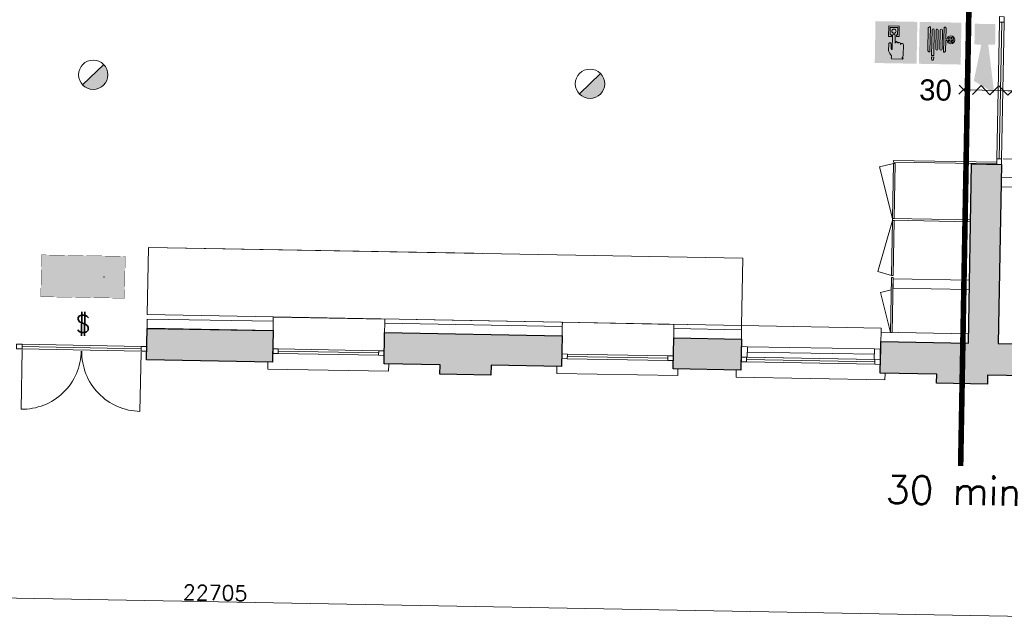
# Model space of a CAD drawing. Header units: millimetres. Extents: x -13022 to 1371524, y -38729 to 632593.
# Tile 65 of 256: x 678337 to 688926, y 4813 to 11302. Entities that reach past the tile are written whole.
import ezdxf

# ---------------------------------------------------------------- set-up
doc = ezdxf.new("R2010")
doc.units = ezdxf.units.MM
doc.header["$LTSCALE"] = 35
doc.set_wipeout_variables(frame=1)
doc.linetypes.add('AI9-LType1', pattern=[1.69333, 0.846665, -0.846665])
doc.linetypes.add('DASHED', pattern=[200, 100, -100])
for name, color, linetype, lineweight in [('A OPMER', 10, 'Continuous', 50), ('Al65----_beveiliging-inst', 92, 'Continuous', 9), ('B95 tekst', 7, 'Continuous', 25), ('brandveiligheid voorzieningen', 10, 'Continuous', 9)]:
    doc.layers.add(name, color=color, linetype=linetype, lineweight=lineweight)
for name, color, linetype in [('LAYER102', 1, 'Continuous'), ('LAYER111', 7, 'Continuous'), ('LAYER22', 7, 'Continuous'), ('LAYER28', 7, 'Continuous'), ('LAYER30', 7, 'Continuous'), ('LAYER31', 7, 'Continuous'), ('LAYER32', 1, 'Continuous')]:
    doc.layers.add(name, color=color, linetype=linetype)
doc.styles.add('Algemeen', font='simplex.shx', dxfattribs={"height": 2.5})
doc.styles.get("Standard").update_dxf_attribs({"font": 'simplex.shx'})
doc.dimstyles.new('~R----C~', dxfattribs={"dimtxt": 162, "dimasz": 180, "dimexe": 0.18, "dimexo": 0.0625, "dimgap": 16.2, "dimtad": 1, "dimdec": 0, "dimzin": 0, "dimdsep": 46, "dimtxsty": 'Standard', "dimcen": 0.09, "dimse1": 1, "dimse2": 1, "dimclrd": 7, "dimadec": 0, "dimazin": 0, "dimtfac": 1, "dimtdec": 4, "dimtmove": 0, "dimatfit": 3, "dimfxl": 1, "dimtolj": 1, "dimtzin": 0, "dimlwd": 13, "dimarcsym": 0})

# ---------------------------------------------------------------- blocks, each defined once
blk = doc.blocks.new('*D102')
at = {"layer": 'Defpoints', "color": 0, "linetype": 'Continuous', "transparency": 16777216}
for p in [(669132, 7833), (691833, 7425), (691787, 4840)]:
    blk.add_point(p, dxfattribs=at)
at = {"layer": 'LAYER102', "color": 7, "linetype": 'Continuous', "lineweight": 13, "transparency": 16777216}
blk.add_line((669266, 5245), (691607, 4843), dxfattribs=at)
at = {"layer": 'LAYER102', "color": 7, "linetype": 'Continuous', "transparency": 16777216}
for points in [[(669266, 5275), (669265, 5215), (669086, 5249)], [(691607, 4873), (691606, 4813), (691787, 4840)]]:
    blk.add_solid(points, dxfattribs=at)
at = {"layer": 'LAYER102', "color": 0, "linetype": 'Continuous', "transparency": 16777216, "insert": (680438, 5141), "char_height": 162, "attachment_point": 5, "rotation": 358.9686}
blk.add_mtext('\\A1;22705', dxfattribs=at)
blk = doc.blocks.new('*D104')
at = {"layer": 'Defpoints', "color": 0, "linetype": 'Continuous', "transparency": 16777216}
for p in [(691833, 7425), (668409, 6909), (744968, 6469)]:
    blk.add_point(p, dxfattribs=at)
at = {"layer": 'LAYER102', "color": 7, "linetype": 'Continuous', "lineweight": 13, "transparency": 16777216}
blk.add_line((744954, 5711), (744964, 6289), dxfattribs=at)
at = {"layer": 'LAYER102', "color": 7, "linetype": 'Continuous', "transparency": 16777216}
for points in [[(744934, 6290), (744994, 6288), (744968, 6469)], [(744924, 5711), (744984, 5710), (744951, 5531)]]:
    blk.add_solid(points, dxfattribs=at)
at = {"layer": 'LAYER102', "color": 0, "linetype": 'Continuous', "transparency": 16777216, "insert": (744862, 6002), "char_height": 162, "attachment_point": 5, "rotation": 88.9686}
blk.add_mtext('\\A1;938', dxfattribs=at)
blk = doc.blocks.new('Brandmelder')
at = {"layer": 'brandveiligheid voorzieningen'}
blk.add_hatch(color=256, dxfattribs=at).paths.add_polyline_path([(76.62, -89.8, 0.198912), (75.85, -87.94), (72.13, -91.66, 0.668179)])
blk.add_line((72.13, -91.66), (75.85, -87.94), dxfattribs=at)
blk.add_circle((73.99, -89.8), 2.63, dxfattribs=at)
blk = doc.blocks.new('Panieksluiting')
at = {"layer": 'brandveiligheid voorzieningen', "lineweight": 0, "style": 'Algemeen'}
blk.add_text('$', height=3.09, dxfattribs=at).set_placement((158.43, -91.61))
blk = doc.blocks.new('Signaalgever (akoestisch)')
at = {"layer": 'Al65----_beveiliging-inst', "color": 10, "linetype": 'Continuous'}
for points in [[(3.71, 0), (3.71, 3.71), (0, 0), (0, 3.71)], [(10.23, 0), (12.38, 3.71), (3.71, 1.24), (3.71, 2.48)]]:
    blk.add_solid(points, dxfattribs=at)
blk = doc.blocks.new('Brandslanghaspel')
at = {"layer": 'brandveiligheid voorzieningen', "true_color": 0xffffff}
h = blk.add_hatch(color=7, dxfattribs=at)
h.paths.add_polyline_path([(-1.8131, 2.183), (-1.9809, 2.183), (-2.1753, 2.364), (-2.1753, 6.484), (-1.9926, 6.664), (-1.8131, 6.664)])
edge = h.paths.add_edge_path()
edge.add_arc((0.1717, 6.0972), 0.1929, 92.01096, 177.98904)
edge.add_line((-0.0211, 6.104), (-0.0214, 6.104))
edge.add_line((-0.0214, 6.104), (-0.0214, 2.702))
edge.add_line((-0.0214, 2.702), (-0.0211, 2.702))
edge.add_arc((0.1723, 2.7114), 0.1936, 182.797634, 267.821774)
edge.add_arc((0.1573, 2.7114), 0.1935, 272.254329, 357.218746)
edge.add_line((0.3506, 2.702), (0.3515, 2.702))
edge.add_line((0.3515, 2.702), (0.3515, 6.104))
edge.add_line((0.3515, 6.104), (0.3506, 6.104))
edge.add_arc((0.1577, 6.0971), 0.193, 2.044103, 87.86341)
edge = h.paths.add_edge_path()
edge.add_arc((-0.5787, 6.0971), 0.1931, 92.060571, 177.939429)
edge.add_line((-0.7716, 6.104), (-0.772, 6.104))
edge.add_line((-0.772, 6.104), (-0.772, 2.702))
edge.add_line((-0.772, 2.702), (-0.7716, 2.702))
edge.add_arc((-0.5779, 2.7118), 0.194, 182.897198, 267.72221)
edge.add_arc((-0.5933, 2.7119), 0.194, 272.272353, 357.077445)
edge.add_line((-0.3995, 2.702), (-0.3992, 2.702))
edge.add_line((-0.3992, 2.702), (-0.3992, 6.104))
edge.add_line((-0.3992, 6.104), (-0.3995, 6.104))
edge.add_arc((-0.5926, 6.0969), 0.1933, 2.115671, 87.915125)
edge = h.paths.add_edge_path()
edge.add_arc((-1.2963, 6.0968), 0.1933, 91.999029, 177.877887)
edge.add_line((-1.4894, 6.104), (-1.4894, 1.535))
edge.add_line((-1.4894, 1.535), (-1.1166, 1.535))
edge.add_line((-1.1166, 1.535), (-1.1166, 6.104))
edge.add_line((-1.1166, 6.104), (-1.1173, 6.104))
edge.add_arc((-1.3103, 6.097), 0.1931, 2.063956, 87.843556)
h.paths.add_polyline_path([(-1.1151, 1.102), (-1.1833, 0.701), (-1.4224, 0.701), (-1.4903, 1.105), (-1.4903, 1.263), (-1.1151, 1.263)])
edge = h.paths.add_edge_path()
edge.add_line((1.0007, 4.4891), (1.0007, 6.484))
edge.add_line((1.0007, 6.484), (0.8176, 6.664))
edge.add_line((0.8176, 6.664), (0.6385, 6.664))
edge.add_line((0.6385, 6.664), (0.6385, 2.183))
edge.add_line((0.6385, 2.183), (0.8062, 2.183))
edge.add_line((0.8062, 2.183), (1.0007, 2.364))
edge.add_line((1.0007, 2.364), (1.0007, 4.285))
edge.add_line((1.0007, 4.285), (1.2228, 4.285))
edge.add_arc((1.8866, 4.3396), 0.666, 184.705084, 271.930478)
edge.add_arc((1.8807, 4.4237), 0.7502, 272.163802, 357.883832)
edge.add_arc((1.8818, 4.3683), 0.7492, 2.116162, 87.915616)
edge.add_arc((1.9315, 4.3762), 0.7412, 91.743139, 171.242832)
edge.add_arc((1.0182, -221.511), 226, 89.954163, 90.004437)
edge = h.paths.add_edge_path(flags=16)
edge.add_line((1.8026, 4.285), (1.8026, 3.9))
edge.add_arc((1.921, 4.4072), 0.5208, 193.569519, 256.860438, ccw=False)
edge.add_line((1.4147, 4.285), (1.8026, 4.285))
edge = h.paths.add_edge_path(flags=16)
edge.add_line((1.8026, 4.891), (1.8026, 4.489))
edge.add_line((1.8026, 4.489), (1.4112, 4.489))
edge.add_arc((1.9212, 4.384), 0.5207, 103.167599, 168.363278, ccw=False)
edge = h.paths.add_edge_path(flags=16)
edge.add_arc((1.8987, 4.3853), 0.5189, 11.524706, 78.048247)
edge.add_line((2.0062, 4.893), (2.0062, 4.489))
edge.add_line((2.0062, 4.489), (2.4072, 4.489))
edge = h.paths.add_edge_path(flags=16)
edge.add_arc((1.8971, 4.4077), 0.5212, 282.079218, 346.387144)
edge.add_line((2.4037, 4.285), (2.0062, 4.285))
edge.add_line((2.0062, 4.285), (2.0062, 3.898))
at = {"layer": 'Al65----_beveiliging-inst', "color": 7, "true_color": 0xffffff}
blk.add_solid([(-3.75, 0), (3.75, 0), (-3.75, 7.5), (3.75, 7.5)], dxfattribs=at)
blk.add_solid([(-3.75, 0), (3.75, 0), (-3.75, 7.5), (3.75, 7.5)], dxfattribs=at)
at = {"layer": 'Al65----_beveiliging-inst', "color": 10}
blk.add_solid([(-3.5, 0.25), (3.5, 0.25), (-3.5, 7.25), (3.5, 7.25)], dxfattribs=at)
at = {"layer": 'brandveiligheid voorzieningen', "color": 7, "true_color": 0xffffff}
for points in [[(-2.1753, 6.484), (-1.9926, 6.664)], [(-2.1753, 2.364), (-2.1753, 6.484)], [(-1.9926, 6.664), (-1.8131, 6.664)], [(-1.8131, 6.664), (-1.8131, 2.183)], [(-1.4894, 6.104), (-1.4894, 1.535)], [(-1.1166, 6.104), (-1.1173, 6.104)], [(-1.1166, 1.535), (-1.1166, 6.104)], [(-0.7716, 6.104), (-0.772, 6.104)], [(-0.772, 6.104), (-0.772, 2.702)], [(-0.3992, 6.104), (-0.3995, 6.104)], [(-0.3992, 2.702), (-0.3992, 6.104)], [(-0.0211, 6.104), (-0.0214, 6.104)], [(-0.0214, 6.104), (-0.0214, 2.702)], [(0.3515, 6.104), (0.3506, 6.104)], [(0.3515, 2.702), (0.3515, 6.104)], [(0.8176, 6.664), (0.6385, 6.664)], [(0.6385, 6.664), (0.6385, 2.183)], [(1.0007, 6.484), (0.8176, 6.664)], [(1.0007, 4.4891), (1.0007, 6.484)], [(1.0007, 2.364), (1.0007, 4.285)], [(1.0007, 4.285), (1.2228, 4.285)], [(1.8026, 4.489), (1.4112, 4.489)], [(1.4147, 4.285), (1.8026, 4.285)], [(1.8026, 4.891), (1.8026, 4.489)], [(1.8026, 4.285), (1.8026, 3.9)], [(2.0062, 4.489), (2.0062, 4.893)], [(2.4072, 4.489), (2.0062, 4.489)], [(2.0062, 3.898), (2.0062, 4.285)], [(2.0062, 4.285), (2.4037, 4.285)], [(-1.9809, 2.183), (-2.1753, 2.364)], [(-1.8131, 2.183), (-1.9809, 2.183)], [(-0.772, 2.702), (-0.7716, 2.702)], [(-0.3995, 2.702), (-0.3992, 2.702)], [(-0.0214, 2.702), (-0.0211, 2.702)], [(0.3506, 2.702), (0.3515, 2.702)], [(0.6385, 2.183), (0.8062, 2.183)], [(0.8062, 2.183), (1.0007, 2.364)], [(-1.4903, 1.105), (-1.4903, 1.263)], [(-1.4903, 1.263), (-1.1151, 1.263)], [(-1.4224, 0.701), (-1.4903, 1.105)], [(-1.4894, 1.535), (-1.1166, 1.535)], [(-1.1833, 0.701), (-1.4224, 0.701)], [(-1.1151, 1.102), (-1.1833, 0.701)], [(-1.1151, 1.263), (-1.1151, 1.102)]]:
    blk.add_lwpolyline(points, dxfattribs=at)
for points in [[(-1.303, 6.29, 0.3933), (-1.4894, 6.104)], [(-1.1173, 6.104, 0.3928), (-1.303, 6.29)], [(-0.5856, 6.29, 0.3933), (-0.7716, 6.104)], [(-0.3995, 6.104, 0.3929), (-0.5856, 6.29)], [(0.1649, 6.29, 0.3938), (-0.0211, 6.104)], [(0.3506, 6.104, 0.393), (0.1649, 6.29)], [(1.199, 4.489, 0.00021936), (1.0007, 4.4891)], [(1.909, 5.117, 0.3615), (1.199, 4.489)], [(1.2228, 4.285, 0.4001), (1.909, 3.674)], [(1.4112, 4.489, -0.2924), (1.8026, 4.891)], [(1.8026, 3.9, -0.2834), (1.4147, 4.285)], [(2.6304, 4.396, 0.3929), (1.909, 5.117)], [(1.909, 3.674, 0.3925), (2.6304, 4.396)], [(2.0062, 4.893, -0.2987), (2.4072, 4.489)], [(2.4037, 4.285, -0.2882), (2.0062, 3.898)], [(-0.7716, 2.702, 0.388), (-0.5856, 2.518)], [(-0.5856, 2.518, 0.3879), (-0.3995, 2.702)], [(-0.0211, 2.702, 0.389), (0.1649, 2.518)], [(0.1649, 2.518, 0.3887), (0.3506, 2.702)]]:
    blk.add_lwpolyline(points, format="xyb", dxfattribs=at)
blk.add_point((0, 3.75), dxfattribs=at)
blk = doc.blocks.new('Handbrandmelder')
at = {"layer": 'brandveiligheid voorzieningen', "true_color": 0xffffff}
h = blk.add_hatch(color=7, dxfattribs=at)
h.paths.add_polyline_path([(-1.3623, 6.704), (-1.3623, 4.818), (-0.8616, 4.818), (-0.8616, 5.105), (-1.0867, 5.105), (-1.0867, 6.416), (0.2412, 6.416), (0.2412, 5.105), (0.0423, 5.105), (0.0423, 4.818), (0.5292, 4.818), (0.5292, 6.704)])
edge = h.paths.add_edge_path()
edge.add_line((-0.7744, 0.795), (1.2172, 0.795))
edge.add_arc((1.1848, 0.9151), 0.1244, 285.097845, 344.573813)
edge.add_arc((1.1955, 0.8747), 0.1095, 3.814851, 78.556999)
edge.add_arc((1.2155, 1.0811), 0.0991, 186.406081, 271.011898, ccw=False)
edge.add_arc((0.8951, 1.4295), 0.4225, 301.679206, 358.707701)
edge.add_line((1.3175, 1.42), (1.3175, 3.356))
edge.add_arc((1.0815, 3.3696), 0.2364, 356.700991, 450.505791)
edge.add_arc((1.0751, 3.3423), 0.2637, 89.061593, 168.70314)
edge.add_line((0.8165, 3.394), (0.8165, 3.518))
edge.add_arc((0.5556, 3.5071), 0.2611, 2.39047, 87.792584)
edge.add_arc((0.5705, 3.5064), 0.2616, 91.041001, 151.564737)
edge.add_line((0.3404, 3.631), (0.3404, 3.643))
edge.add_arc((0.0798, 3.6324), 0.2608, 2.337798, 87.799547)
edge.add_arc((0.0991, 3.6332), 0.26, 92.052962, 177.832561)
edge.add_line((-0.1607, 3.643), (-0.1607, 4.967))
edge.add_arc((-0.411, 4.968), 0.2503, 359.76141, 447.144807)
edge.add_arc((-0.3888, 4.9577), 0.2605, 92.124608, 177.943914)
edge.add_line((-0.6492, 4.967), (-0.6492, 2.557))
edge.add_arc((-0.7221, 2.5577), 0.0729, 299.050174, 359.424387, ccw=False)
edge.add_line((-0.6867, 2.494), (-0.7618, 2.457))
edge.add_line((-0.7618, 2.457), (-0.7868, 2.457))
edge.add_line((-0.7868, 2.457), (-0.8745, 2.569))
edge.add_line((-0.8745, 2.569), (-0.8745, 3.419))
edge.add_arc((-1.0861, 3.4433), 0.213, 353.435435, 446.970057)
edge.add_arc((-1.078, 3.4209), 0.2351, 89.220046, 180.466534)
edge.add_line((-1.3131, 3.419), (-1.3131, 2.282))
edge.add_line((-1.3131, 2.282), (-1.3131, 2.219))
edge.add_arc((0.9801, 3.0528), 2.4401, 199.980806, 224.025181)
edge.add_arc((-28.5646, 4.7292), 27.994, 352.668719, 353.081248, ccw=False)
edge.add_arc((-0.073, 1.0253), 0.7382, 169.723152, 198.178085)
edge = h.paths.add_edge_path(flags=17)
edge.add_arc((-0.4353, 5.7799), 0.3921, 271.833261, 357.970029)
edge.add_arc((-0.4345, 5.7425), 0.3917, 3.443844, 88.288775)
edge.add_arc((-0.4184, 5.7498), 0.3842, 90.654144, 177.583048)
edge.add_arc((-0.4087, 5.7816), 0.3939, 182.273303, 267.953611)
at = {"layer": 'Al65----_beveiliging-inst', "color": 7, "true_color": 0xffffff}
blk.add_solid([(-3.75, 0), (3.75, 0), (-3.75, 7.5), (3.75, 7.5)], dxfattribs=at)
at = {"layer": 'Al65----_beveiliging-inst', "color": 10}
blk.add_solid([(-3.5, 0.25), (3.5, 0.25), (-3.5, 7.25), (3.5, 7.25)], dxfattribs=at)
at = {"layer": 'brandveiligheid voorzieningen', "color": 7, "true_color": 0xffffff}
for points in [[(-1.3623, 6.704), (-1.3623, 4.818)], [(0.5292, 6.704), (-1.3623, 6.704)], [(-1.0867, 5.105), (-1.0867, 6.416)], [(-1.0867, 6.416), (0.2412, 6.416)], [(0.2412, 6.416), (0.2412, 5.105)], [(0.5292, 4.818), (0.5292, 6.704)], [(-1.3623, 4.818), (-0.8616, 4.818)], [(-0.8616, 5.105), (-1.0867, 5.105)], [(-0.8616, 4.818), (-0.8616, 5.105)], [(-0.6492, 4.967), (-0.6492, 2.557)], [(-0.1607, 3.643), (-0.1607, 4.967)], [(0.2412, 5.105), (0.0423, 5.105)], [(0.0423, 5.105), (0.0423, 4.818)], [(0.0423, 4.818), (0.5292, 4.818)], [(0.3404, 3.631), (0.3404, 3.643)], [(-1.3131, 3.419), (-1.3131, 2.282)], [(-1.3131, 2.282), (-1.3131, 2.219)], [(-0.8745, 2.569), (-0.8745, 3.419)], [(-0.7868, 2.457), (-0.8745, 2.569)], [(-0.7618, 2.457), (-0.7868, 2.457)], [(-0.6867, 2.494), (-0.7618, 2.457)], [(0.8165, 3.394), (0.8165, 3.518)], [(1.3175, 1.42), (1.3175, 3.356)], [(-0.7744, 0.795), (1.2172, 0.795)]]:
    blk.add_lwpolyline(points, dxfattribs=at)
for points in [[(-0.8023, 5.766, -0.3986), (-0.4228, 6.134)], [(-0.4228, 5.388, -0.3923), (-0.8023, 5.766)], [(-0.4228, 6.134, -0.3881), (-0.0435, 5.766)], [(-0.0435, 5.766, -0.3946), (-0.4228, 5.388)], [(-1.0748, 3.656, 0.4206), (-1.3131, 3.419)], [(-0.8745, 3.419, 0.4324), (-1.0748, 3.656)], [(-0.3985, 5.218, 0.393), (-0.6492, 4.967)], [(-0.1607, 4.967, 0.4009), (-0.3985, 5.218)], [(0.0898, 3.893, 0.3928), (-0.1607, 3.643)], [(0.3404, 3.643, 0.3912), (0.0898, 3.893)], [(0.5657, 3.768, 0.2704), (0.3404, 3.631)], [(0.8165, 3.518, 0.3909), (0.5657, 3.768)], [(1.0794, 3.606, 0.3622), (0.8165, 3.394)], [(1.3175, 3.356, 0.4338), (1.0794, 3.606)], [(-1.3131, 2.219, 0.1053), (-0.7744, 1.357)], [(-0.6492, 2.557, -0.2697), (-0.6867, 2.494)], [(-0.7994, 1.157, 0.1248), (-0.7744, 0.795)], [(-0.7744, 1.357, -0.0018), (-0.7994, 1.157)], [(1.117, 1.07, 0.2541), (1.3175, 1.42)], [(1.2172, 0.982, -0.3869), (1.117, 1.07)], [(1.3047, 0.882, 0.3382), (1.2172, 0.982)], [(1.2172, 0.795, 0.2655), (1.3047, 0.882)]]:
    blk.add_lwpolyline(points, format="xyb", dxfattribs=at)
blk.add_point((0, 3.75), dxfattribs=at)
blk = doc.blocks.new('Vluchtrichting rechtdoor of naar beneden')
at = {"layer": 'Al65----_beveiliging-inst', "linetype": 'Continuous', "true_color": 0xffffff}
h = blk.add_hatch(color=7, dxfattribs=at)
edge = h.paths.add_edge_path()
edge.add_arc((-2.1449, 5.962), 0.7575, 92.128042, 178.185477)
edge.add_arc((-2.1628, 5.9872), 0.7392, 180.090101, 191.562583)
edge.add_line((-2.887, 5.839), (-4.652, 5.839))
edge.add_line((-4.652, 5.839), (-5.698, 4.787))
edge.add_line((-5.698, 4.787), (-5.285, 4.372))
edge.add_line((-5.285, 4.372), (-4.41, 5.253))
edge.add_line((-4.41, 5.253), (-3.544, 5.253))
edge.add_line((-3.544, 5.253), (-5.527, 3.346))
edge.add_line((-5.527, 3.346), (-6.694, 3.346))
edge.add_line((-6.694, 3.346), (-6.694, 2.613))
edge.add_line((-6.694, 2.613), (-4.496, 2.613))
edge.add_line((-4.496, 2.613), (-4.136, 2.974))
edge.add_line((-4.136, 2.974), (-3.193, 2.026))
edge.add_line((-3.193, 2.026), (-3.193, 0.852))
edge.add_line((-3.193, 0.852), (-2.464, 0.852))
edge.add_line((-2.464, 0.852), (-2.464, 2.33))
edge.add_line((-2.464, 2.33), (-3.621, 3.493))
edge.add_line((-3.621, 3.493), (-3.192, 3.923))
edge.add_line((-3.192, 3.923), (-2.428, 3.154))
edge.add_line((-2.428, 3.154), (-2.033, 3.552))
edge.add_line((-2.033, 3.552), (-2.797, 4.321))
edge.add_line((-2.797, 4.321), (-2.317, 4.803))
edge.add_line((-2.317, 4.803), (-2.317, 5.267))
edge.add_line((-2.317, 5.267), (-2.173, 5.253))
edge.add_arc((-2.2013, 6.0112), 0.7587, 272.13837, 358.096609)
edge.add_arc((-2.2036, 5.9585), 0.7611, 2.072152, 87.692869)
for points in [[(1.1805, 2.889), (1.1805, 5.804), (0.5775, 5.804), (0.5775, 2.889), (-0.571, 2.889), (0.879, 1.421), (2.334, 2.889)], [(3.808, 1.106), (6.433, 1.106), (6.433, 6.344), (3.808, 6.344)]]:
    blk.add_hatch(color=7, dxfattribs=at).paths.add_polyline_path(points)
at = {"layer": 'Al65----_beveiliging-inst', "color": 7, "true_color": 0xffffff, "const_width": 0.05}
blk.add_lwpolyline([(-7.5, 0), (7.5, 0), (7.5, 7.5), (-7.5, 7.5)], close=True, dxfattribs=at)
at = {"layer": 'Al65----_beveiliging-inst', "color": 255}
blk.add_point((3.75, 3.75), dxfattribs=at)
at = {"layer": 'Al65----_beveiliging-inst', "color": 7, "true_color": 0xffffff}
blk.add_solid([(-7.5, 0), (7.5, 0), (-7.5, 7.5), (7.5, 7.5)], dxfattribs=at)
at = {"layer": 'Al65----_beveiliging-inst', "color": 92}
blk.add_solid([(-7.25, 0.25), (7.25, 0.25), (-7.25, 7.25), (7.25, 7.25)], dxfattribs=at)

msp = doc.modelspace()

# ---------------------------------------------------------------- linework, layer by layer
at = {"layer": 'LAYER22', "color": 7, "linetype": 'Continuous', "lineweight": 18}
for points in [[(687723.486, 9164.713), (687585.094, 9720.575), (687734.16, 9757.617)], [(681005.225, 7620.351), (681003.875, 7545.355), (682303.676, 7522.643), (682305.027, 7597.639)], [(684114.881, 7573.253), (684113.531, 7498.258), (685413.332, 7475.545), (685414.683, 7550.541)], [(686042.412, 7533.333), (686041.062, 7458.337), (687640.815, 7430.225), (687643.317, 7499.761)]]:
    msp.add_lwpolyline(points, dxfattribs=at)
at = {"layer": 'LAYER22', "color": 7, "linetype": 'DASHED', "lineweight": 18}
for points in [[(687723.486, 9164.713), (687585.094, 9720.575), (687734.16, 9757.617)], [(681005.225, 7620.351), (681003.875, 7545.355), (682303.676, 7522.643), (682305.027, 7597.639)], [(684114.881, 7573.253), (684113.531, 7498.258), (685413.332, 7475.545), (685414.683, 7550.541)], [(686042.412, 7533.333), (686041.062, 7458.337), (687640.815, 7430.225), (687643.317, 7499.761)]]:
    msp.add_lwpolyline(points, dxfattribs=at)
at = {"layer": 'LAYER22', "color": 7, "linetype": 'Continuous', "lineweight": 18}
for points in [[(687723.486, 9164.713), (687734.16, 9757.617), (687752.095, 9757.294), (687741.421, 9164.39)], [(687734.611, 9789.599), (688846.743, 9769.577), (688846.419, 9751.588), (687734.287, 9771.609)], [(687723.343, 9163.708), (688561.52, 9148.618), (688561.196, 9130.629), (687723.019, 9145.718)]]:
    msp.add_lwpolyline(points, close=True, dxfattribs=at)
at = {"layer": 'LAYER22', "color": 7, "linetype": 'DASHED', "lineweight": 18}
for points in [[(687723.486, 9164.713), (687734.16, 9757.617), (687752.095, 9757.294), (687741.421, 9164.39)], [(687734.611, 9789.599), (688846.743, 9769.577), (688846.419, 9751.588), (687734.287, 9771.609)], [(687723.343, 9163.708), (688561.52, 9148.618), (688561.196, 9130.629), (687723.019, 9145.718)]]:
    msp.add_lwpolyline(points, close=True, dxfattribs=at)
at = {"layer": 'LAYER30', "color": 7, "linetype": 'Continuous', "lineweight": 18}
for points in [[(688873.85, 11275.294), (688874.93, 11335.284), (688924.922, 11334.384), (688923.842, 11274.394)], [(688846.346, 9747.534), (688847.426, 9807.524), (688897.418, 9806.624), (688896.338, 9746.634)], [(678303.335, 7814.008), (678363.326, 7812.928), (678362.426, 7762.936), (678302.435, 7764.016)], [(679643.056, 7789.89), (679703.046, 7788.81), (679702.146, 7738.818), (679642.156, 7739.898)], [(681057.827, 7764.42), (681117.817, 7763.34), (681116.917, 7713.348), (681056.927, 7714.428)], [(682197.642, 7743.9), (682257.632, 7742.82), (682256.732, 7692.828), (682196.742, 7693.908)], [(686097, 7787.72), (686163.989, 7786.514), (686161.937, 7672.532), (686094.948, 7673.738)], [(687529.768, 7761.926), (687596.757, 7760.72), (687594.705, 7646.738), (687527.716, 7647.944)], [(684167.323, 7708.441), (684227.313, 7707.361), (684226.413, 7657.369), (684166.423, 7658.449)], [(685307.138, 7687.921), (685367.128, 7686.841), (685366.228, 7636.849), (685306.238, 7637.929)], [(686094.948, 7673.738), (686154.938, 7672.658), (686154.038, 7622.666), (686094.048, 7623.746)], [(687534.715, 7647.818), (687594.705, 7646.738), (687593.805, 7596.746), (687533.815, 7597.826)]]:
    msp.add_lwpolyline(points, close=True, dxfattribs=at)
for points in [[(688847.426, 9807.524), (688873.85, 11275.294)], [(688872.422, 9807.074), (688898.846, 11274.844)], [(688897.418, 9806.624), (688923.842, 11274.394)], [(688437.284, 10501.46), (688534.114, 10594.858)], [(688532.402, 10499.748), (688438.997, 10596.57)], [(689164.689, 10485.927), (689066.505, 10587.711), (688964.721, 10489.527), (688866.538, 10591.311), (688769.753, 10493.037), (688676.568, 10594.731), (688584.783, 10496.367)], [(689285.569, 10533.759), (688485.699, 10548.159)], [(678362.426, 7762.936), (679642.156, 7739.898)], [(678362.876, 7787.932), (679642.606, 7764.894)], [(678363.326, 7812.928), (679643.056, 7789.89)], [(681117.367, 7738.344), (682197.192, 7718.904)], [(681117.817, 7763.34), (682197.642, 7743.9)], [(686163.989, 7786.514), (687529.768, 7761.926)], [(681116.917, 7713.348), (682196.742, 7693.908)], [(684226.413, 7657.369), (685306.238, 7637.929)], [(684226.863, 7682.365), (685306.688, 7662.925)], [(684227.313, 7707.361), (685307.138, 7687.921)], [(686154.488, 7647.662), (687534.265, 7622.822)], [(686154.938, 7672.658), (687534.715, 7647.818)], [(686161.937, 7672.532), (687527.716, 7647.944)], [(686162.963, 7729.523), (687528.742, 7704.935)], [(686154.038, 7622.666), (687533.815, 7597.826)]]:
    msp.add_lwpolyline(points, dxfattribs=at)
at = {"layer": 'LAYER31', "color": 7, "linetype": 'Continuous', "lineweight": 18}
for points in [[(688914.228, 9806.321), (689648.359, 9793.105, 0.41421361), (688927.444, 10540.411)], [(678362.222, 7751.608), (678350.749, 7114.333, 0.41421361), (678999.493, 7740.135)], [(679641.952, 7728.569), (679630.479, 7091.295, -0.41421361), (679004.68, 7740.042)]]:
    msp.add_lwpolyline(points, format="xyb", dxfattribs=at)

# ---------------------------------------------------------------- block references
at = {"ltscale": 0.1, "xscale": 60, "yscale": 60, "zscale": 60, "rotation": 268.9686325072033}
msp.add_blockref('Signaalgever (akoestisch)', (688608.812, 11258.221), dxfattribs=at)
at = {"layer": 'A OPMER', "ltscale": 0.1, "xscale": 60, "yscale": 60, "zscale": 60, "rotation": 358.9686325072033}
for name, p in [('Brandslanghaspel', (688232.217, 10823.797)), ('Vluchtrichting rechtdoor of naar beneden', (679013.754, 8315.53))]:
    msp.add_blockref(name, p, dxfattribs=at)
at = {"layer": 'Al65----_beveiliging-inst', "xscale": 60, "yscale": 60, "zscale": 60, "rotation": 358.9686325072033}
for name, p in [('Handbrandmelder', (687757.855, 10832.337)), ('Brandmelder', (674785.436, 16176.666)), ('Brandmelder', (680128.616, 16080.474)), ('Panieksluiting', (669532.253, 13608.175))]:
    msp.add_blockref(name, p, dxfattribs=at)

# ---------------------------------------------------------------- texts
at = {"layer": 'B95 tekst', "style": 'Algemeen'}
msp.add_text('30 min', height=300, rotation=358.9686325, dxfattribs=at).set_placement((687648.98, 6102.185))
at = {"layer": 'LAYER32', "color": 7, "linetype": 'Continuous', "lineweight": 0, "insert": (688009.573, 10433.481), "char_height": 225, "attachment_point": 7, "rotation": 358.9686325, "line_spacing_factor": 1.333333}
msp.add_mtext('{\\fArial|b0|i0|c12|p0;30}', dxfattribs=at)

# ---------------------------------------------------------------- dimensions: what is measured, and where the dimension line sits
at = {"layer": 'LAYER102', "color": 7, "linetype": 'Continuous'}
dim = msp.add_linear_dim(base=(744967.55, 6468.935), p1=(668409.373, 6908.607), p2=(691833.472, 7425.492), angle=88.9686325, dimstyle='~R----C~', dxfattribs=at)
dim.commit()
dim.dimension.update_dxf_attribs({"geometry": '*D104', "text_midpoint": (744861.919, 6001.545)})

# ---------------------------------------------------------------- wipeouts: each hides what was drawn before it
at = {"linetype": 'Continuous'}
for points in [[(688892.017, 9506.571), (688893.817, 9606.555), (690621.974, 9575.443), (690620.174, 9475.46)], [(688552.31, 8501.586), (688550.51, 8401.602), (687727.955, 8416.41), (687729.755, 8516.394)], [(679706.562, 7984.114), (679708.362, 8084.098), (681063.142, 8059.708), (681061.343, 7959.724)], [(682261.148, 7938.124), (682262.948, 8038.108), (684172.639, 8003.729), (684170.839, 7903.745)], [(685370.644, 7882.145), (685372.444, 7982.129), (686100.264, 7969.026), (686098.464, 7869.042)], [(687598.221, 7842.043), (687600.021, 7942.026), (688541.931, 7925.07), (688540.131, 7825.086)]]:
    msp.add_wipeout(points, dxfattribs=at).dxf.layer = 'LAYER111'

# ---------------------------------------------------------------- next in the draw order: hatches: boundary and pattern name
at = {"layer": 'LAYER111', "linetype": 'Continuous', "lineweight": 5}
for points in [[(687592.075, 7500.684), (687598.221, 7842.043), (688540.129, 7824.992), (688574.828, 9752.422), (688896.338, 9746.634), (688861.639, 7819.204), (691619.63, 7769.553), (691649.082, 9405.538), (693133.029, 9378.823), (693128.997, 9154.867), (691865.015, 9177.622), (691833.472, 7425.492), (688745.659, 7481.081), (688743.906, 7383.706), (688198.495, 7393.525), (688200.227, 7489.736)], [(679700.46, 7645.184), (679706.56, 7984.012), (681061.343, 7959.724), (681055.241, 7620.795)], [(682255.094, 7601.82), (682261.148, 7938.124), (684170.837, 7903.643), (684164.897, 7573.697), (683406.895, 7587.343), (683404.959, 7479.798), (682855.985, 7489.681), (682857.809, 7590.969)], [(685364.609, 7546.879), (685370.644, 7882.145), (686098.464, 7869.042), (686092.428, 7533.776)]]:
    msp.add_hatch(color=254, dxfattribs=at).paths.add_polyline_path(points, flags=0)

# ---------------------------------------------------------------- next in the draw order: linework, layer by layer
at = {"layer": 'Al65----_beveiliging-inst', "color": 10, "linetype": 'AI9-LType1', "lineweight": 0, "ltscale": 0.1, "const_width": 60, "flags": 128}
msp.add_lwpolyline([(688670.143, 18369.631), (688456.535, 6504.335)], dxfattribs=at)
at = {"layer": 'LAYER102', "color": 7, "linetype": 'Continuous', "lineweight": 18}
for points in [[(688892.017, 9506.571), (688893.817, 9606.555), (690621.974, 9575.443), (690620.174, 9475.46)], [(688552.31, 8501.586), (688550.51, 8401.602), (687727.955, 8416.41), (687729.755, 8516.394)], [(679706.562, 7984.114), (679708.362, 8084.098), (681063.142, 8059.708), (681061.343, 7959.724)], [(682261.148, 7938.124), (682262.948, 8038.108), (684172.639, 8003.729), (684170.839, 7903.745)], [(685370.644, 7882.145), (685372.444, 7982.129), (686100.264, 7969.026), (686098.464, 7869.042)], [(687598.221, 7842.043), (687600.021, 7942.026), (688541.931, 7925.07), (688540.131, 7825.086)]]:
    msp.add_lwpolyline(points, close=True, dxfattribs=at)
at = {"layer": 'LAYER102', "color": 7, "linetype": 'DASHED', "lineweight": 18}
for points in [[(688892.017, 9506.571), (688893.817, 9606.555), (690621.974, 9575.443), (690620.174, 9475.46)], [(688552.31, 8501.586), (688550.51, 8401.602), (687727.955, 8416.41), (687729.755, 8516.394)], [(679706.562, 7984.114), (679708.362, 8084.098), (681063.142, 8059.708), (681061.343, 7959.724)], [(682261.148, 7938.124), (682262.948, 8038.108), (684172.639, 8003.729), (684170.839, 7903.745)], [(685370.644, 7882.145), (685372.444, 7982.129), (686100.264, 7969.026), (686098.464, 7869.042)], [(687598.221, 7842.043), (687600.021, 7942.026), (688541.931, 7925.07), (688540.131, 7825.086)]]:
    msp.add_lwpolyline(points, close=True, dxfattribs=at)
at = {"layer": 'LAYER22', "color": 7, "linetype": 'Continuous', "lineweight": 18}
for points in [[(687723.001, 9144.711), (687564.816, 8594.195), (687712.327, 8551.807)], [(687703.002, 7940.048), (687594.956, 8369.031), (687709.871, 8397.99)], [(681063.142, 8059.708), (681063.951, 8104.591), (682263.756, 8082.992), (682262.948, 8038.108)], [(684172.639, 8003.729), (684173.447, 8048.612), (685373.252, 8027.012), (685372.442, 7982.027)], [(686100.264, 7969.026), (686101.072, 8013.91), (687600.829, 7986.91), (687600.021, 7942.026)]]:
    msp.add_lwpolyline(points, dxfattribs=at)
at = {"layer": 'LAYER22', "color": 7, "linetype": 'DASHED', "lineweight": 18}
for points in [[(687723.001, 9144.711), (687564.816, 8594.195), (687712.327, 8551.807)], [(687703.002, 7940.048), (687594.956, 8369.031), (687709.871, 8397.99)], [(681063.142, 8059.708), (681063.951, 8104.591), (682263.756, 8082.992), (682262.948, 8038.108)], [(684172.639, 8003.729), (684173.447, 8048.612), (685373.252, 8027.012), (685372.442, 7982.027)], [(686100.264, 7969.026), (686101.072, 8013.91), (687600.829, 7986.91), (687600.021, 7942.026)]]:
    msp.add_lwpolyline(points, dxfattribs=at)
at = {"layer": 'LAYER22', "color": 7, "linetype": 'Continuous', "lineweight": 18}
for points in [[(687730.324, 8551.483), (687712.327, 8551.807), (687723.001, 9144.711), (687740.998, 9144.387)], [(687703.002, 7940.048), (687711.905, 8531.811), (687729.902, 8531.487), (687720.999, 7939.724)]]:
    msp.add_lwpolyline(points, close=True, dxfattribs=at)
at = {"layer": 'LAYER22', "color": 7, "linetype": 'DASHED', "lineweight": 18}
for points in [[(687730.324, 8551.483), (687712.327, 8551.807), (687723.001, 9144.711), (687740.998, 9144.387)], [(687703.002, 7940.048), (687711.905, 8531.811), (687729.902, 8531.487), (687720.999, 7939.724)]]:
    msp.add_lwpolyline(points, close=True, dxfattribs=at)
at = {"layer": 'LAYER28', "color": 7, "linetype": 'Continuous', "lineweight": 25}
for points in [[(687592.075, 7500.684), (687598.221, 7842.043), (688540.129, 7824.992), (688574.828, 9752.422), (688896.338, 9746.634), (688861.639, 7819.204), (691619.63, 7769.553), (691649.082, 9405.538), (693133.029, 9378.823), (693128.997, 9154.867), (691865.015, 9177.622), (691833.472, 7425.492), (688745.659, 7481.081), (688743.906, 7383.706), (688198.495, 7393.525), (688200.227, 7489.736)], [(679700.46, 7645.184), (679706.56, 7984.012), (681061.343, 7959.724), (681055.241, 7620.795)], [(682255.094, 7601.82), (682261.148, 7938.124), (684170.837, 7903.643), (684164.897, 7573.697), (683406.895, 7587.343), (683404.959, 7479.798), (682855.985, 7489.681), (682857.809, 7590.969)], [(685364.609, 7546.879), (685370.644, 7882.145), (686098.464, 7869.042), (686092.428, 7533.776)]]:
    msp.add_lwpolyline(points, close=True, dxfattribs=at)
at = {"layer": 'LAYER28', "color": 7, "linetype": 'Continuous', "lineweight": 18}
msp.add_lwpolyline([(679709.26, 8133.98), (679722.22, 8853.864), (686114.122, 8738.792), (686101.072, 8013.91)], close=True, dxfattribs=at)
at = {"layer": 'LAYER28', "color": 7, "linetype": 'DASHED', "lineweight": 18}
msp.add_lwpolyline([(679709.26, 8133.98), (679722.22, 8853.864), (686114.122, 8738.792), (686101.072, 8013.91)], close=True, dxfattribs=at)

# ---------------------------------------------------------------- next in the draw order: dimensions: what is measured, and where the dimension line sits
at = {"layer": 'LAYER102', "color": 7, "linetype": 'Continuous'}
dim = msp.add_linear_dim(base=(691786.924, 4839.903), p1=(669132.125, 7832.769), p2=(691833.472, 7425.492), angle=358.9686325, dimstyle='~R----C~', dxfattribs=at)
dim.commit()
dim.dimension.update_dxf_attribs({"geometry": '*D102', "text_midpoint": (680438.013, 5141.43)})

doc.saveas('drawing.dxf')
